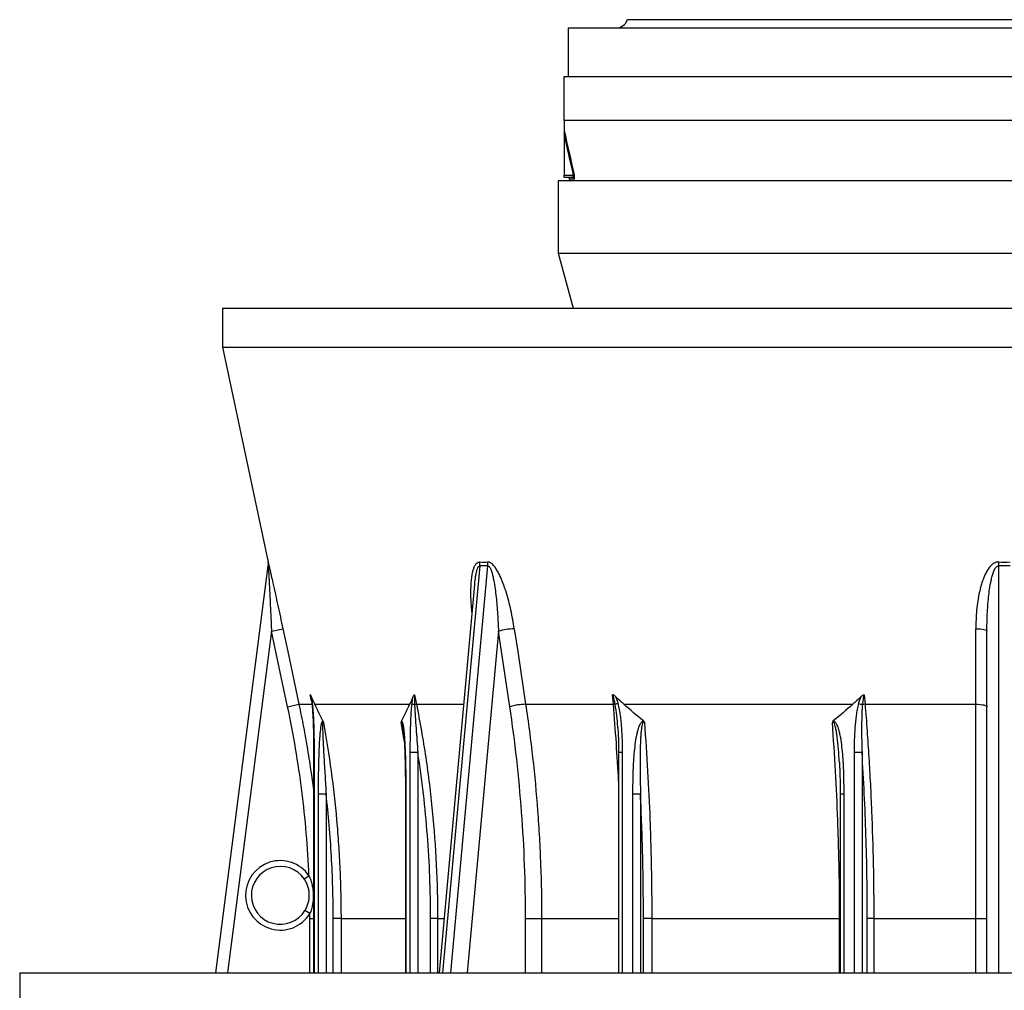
# Model space of a CAD drawing. Header units: millimetres. Extents: x 1627 to 3327, y 523 to 4613.
# Tile 2 of 9: x 1627 to 2477, y 1254 to 2092. Entities that reach past the tile are written whole.
import ezdxf

# ---------------------------------------------------------------- set-up
doc = ezdxf.new("R2010")
doc.units = ezdxf.units.MM

msp = doc.modelspace()

# ---------------------------------------------------------------- linework, layer by layer
at = {"color": 7, "linetype": 'Continuous', "lineweight": 25}
for p, q in [((2802.65, 2092.43), (2151.81, 2092.43)), ((2100.73, 2085.3), (2100.73, 2043.3)), ((2100.73, 2085.3), (2853.73, 2085.3)), ((2097.23, 2043.3), (2857.23, 2043.3)), ((2097.23, 2005.3), (2097.23, 2043.3)), ((2857.23, 2005.3), (2097.23, 2005.3)), ((2097.23, 1994.01), (2097.23, 1958.3)), ((2097.23, 1958.3), (2105.37, 1958.3)), ((2097.23, 1956.3), (2097.23, 1958.3)), ((2103.86, 1956.3), (2097.23, 1956.3)), ((2092.23, 1953.3), (2092.23, 1890.8)), ((2856.38, 1953.3), (2092.23, 1953.3)), ((2101.97, 1954.68), (2102.23, 1953.3)), ((2092.23, 1890.8), (2104.96, 1843.3)), ((2092.23, 1890.8), (2862.23, 1890.8)), ((1802.23, 1843.3), (1802.23, 1809.66)), ((1802.23, 1843.3), (3152.23, 1843.3)), ((1802.23, 1809.66), (1841.68, 1624.09)), ((1802.23, 1809.66), (3152.23, 1809.66)), ((1796.49, 1269.3), (1841.82, 1620.79)), ((2020, 1604.59), (1989.43, 1269.3)), ((2020.01, 1604.7), (2020, 1604.59)), ((2020.05, 1604.58), (2020.09, 1604.87)), ((1844.63, 1564.41), (1854.4, 1566.49)), ((1858.5, 1499.23), (1844.63, 1564.41)), ((2050.33, 1499.23), (2040.52, 1564.41)), ((2462.23, 1269.3), (2462.23, 1564.41)), ((1878.72, 1506.87), (1878.64, 1507.26)), ((1968.08, 1509.56), (1969.73, 1501.3)), ((2139.77, 1501.3), (2139.09, 1509.56)), ((2356.31, 1509.56), (2356.99, 1501.3)), ((1858.5, 1499.23), (1868.27, 1501.3)), ((1868.27, 1501.3), (1879.75, 1501.3)), ((1881.98, 1501.3), (1963.83, 1501.3)), ((2064.03, 1501.3), (2139.77, 1501.3)), ((2148.81, 1501.3), (2346.43, 1501.3)), ((2356.99, 1501.3), (2452.63, 1501.3)), ((1957.93, 1482.02), (1957.87, 1482.35)), ((2143.58, 1480.94), (2143.57, 1481.17)), ((1881, 1459.55), (1881, 1269.3)), ((1970.96, 1459.55), (1964.43, 1459.55)), ((2144.29, 1459.55), (2144.29, 1269.3)), ((2354.4, 1459.55), (2347.86, 1459.55)), ((2334.85, 1450.95), (2334.83, 1451.28)), ((1891.74, 1423.64), (1885.21, 1423.64)), ((1960.22, 1423.64), (1960.22, 1269.3)), ((2163.15, 1423.64), (2156.62, 1423.64)), ((2335.54, 1423.64), (2335.54, 1269.3)), ((1872.85, 1350.45), (1876.97, 1353.28)), ((1877.74, 1320.52), (1873.49, 1323.15)), ((1904.62, 1316.18), (1897.86, 1316.18)), ((1988.03, 1316.18), (1981.97, 1316.18)), ((2063.94, 1316.18), (2077.78, 1316.18)), ((2172.88, 1316.18), (2165.69, 1316.18)), ((2172.88, 1316.18), (2335.04, 1316.18)), ((2364.53, 1316.18), (2358.96, 1316.18)), ((2364.53, 1316.18), (2452.65, 1316.18)), ((2452.65, 1316.18), (2462.23, 1316.18)), ((1627.23, 1269.3), (1627.23, 1239.3)), ((1627.23, 1269.3), (3327.23, 1269.3))]:
    msp.add_line(p, q, dxfattribs=at)
at = {"color": 1, "linetype": 'Continuous', "lineweight": 25}
for p, q in [((2105.8, 1954.68), (2101.97, 1954.68)), ((2024.39, 1620.79), (1992.34, 1269.3)), ((1999.41, 1269.3), (2031.46, 1620.79)), ((2472.23, 1620.79), (2472.23, 1269.3)), ((1844.63, 1564.41), (1806.57, 1269.3)), ((2040.52, 1564.41), (2013.61, 1269.3)), ((1879.14, 1504.38), (1878.1, 1509.56)), ((1969.73, 1501.3), (2010.58, 1501.3)), ((1959.16, 1470.09), (1956.63, 1485.5)), ((1957.93, 1482), (1957.99, 1481.65)), ((1881.38, 1459.55), (1881, 1459.55)), ((1881.38, 1459.55), (1881.38, 1269.3)), ((1964.43, 1269.3), (1964.43, 1459.55)), ((1970.96, 1459.55), (1970.96, 1269.3)), ((2147.38, 1459.55), (2144.29, 1459.55)), ((2147.38, 1459.55), (2147.38, 1269.3)), ((2347.86, 1269.3), (2347.86, 1459.55)), ((2354.4, 1459.55), (2354.4, 1269.3)), ((1885.21, 1269.3), (1885.21, 1423.64)), ((1891.74, 1423.64), (1891.74, 1269.3)), ((1960.6, 1423.64), (1960.22, 1423.64)), ((1960.6, 1423.64), (1960.6, 1269.3)), ((2156.62, 1269.3), (2156.62, 1423.64)), ((2163.15, 1423.64), (2163.15, 1269.3)), ((2338.62, 1423.64), (2335.54, 1423.64)), ((2338.62, 1423.64), (2338.62, 1269.3)), ((1877.75, 1316.18), (1881, 1316.18)), ((1877.75, 1269.3), (1877.75, 1316.18)), ((1897.86, 1269.3), (1897.86, 1316.18)), ((1904.62, 1316.18), (1960.22, 1316.18)), ((1904.62, 1316.18), (1904.62, 1269.3)), ((1981.97, 1269.3), (1981.97, 1316.18)), ((1988.03, 1316.18), (1993.7, 1316.18)), ((1988.03, 1316.18), (1988.03, 1269.3)), ((2063.94, 1269.3), (2063.94, 1316.18)), ((2077.78, 1316.18), (2144.29, 1316.18)), ((2077.78, 1316.18), (2077.78, 1269.3)), ((2165.69, 1269.3), (2165.69, 1316.18)), ((2172.88, 1316.18), (2172.88, 1269.3)), ((2335.54, 1316.18), (2335.04, 1316.18)), ((2335.04, 1269.3), (2335.04, 1316.18)), ((2358.96, 1269.3), (2358.96, 1316.18)), ((2364.53, 1316.18), (2364.53, 1269.3)), ((2452.65, 1269.3), (2452.65, 1316.18))]:
    msp.add_line(p, q, dxfattribs=at)
at = {"color": 7, "linetype": 'Continuous', "lineweight": 25, "flags": 128}
for points in [[(2472.31, 1624.15), (2472.3, 1623.73), (2472.29, 1623.31), (2472.28, 1622.9), (2472.27, 1622.47), (2472.26, 1622.05), (2472.25, 1621.63), (2472.24, 1621.21), (2472.23, 1620.79)], [(1854.4, 1566.49), (1858.57, 1546.93), (1868.27, 1501.3)], [(2054.23, 1566.49), (2057.17, 1546.93), (2064.03, 1501.3)], [(2452.63, 1501.3), (2452.62, 1520.87), (2452.62, 1566.49)], [(2452.62, 1566.49), (2454.51, 1566.44), (2456.33, 1566.31), (2457.99, 1566.11), (2459.44, 1565.85), (2460.63, 1565.54), (2461.51, 1565.19), (2462.05, 1564.81), (2462.23, 1564.41)], [(2452.63, 1501.3), (2454.52, 1501.25), (2456.33, 1501.12), (2457.99, 1500.93), (2459.44, 1500.67), (2460.63, 1500.36), (2461.51, 1500), (2462.05, 1499.62), (2462.23, 1499.23)]]:
    msp.add_lwpolyline(points, dxfattribs=at)
at = {"color": 7, "linetype": 'Continuous', "lineweight": 25}
for centre, radius, start, end in [((2142.23, 2095.3), 10, 270, 343.2932), ((2100, 1954.3), 2, 10.88553, 90), ((2103.85, 1954.32), 1.99, 10.52958, 89.77731), ((2105.01, 1959.35), 1.1, 288.69251, 322.74311), ((1831.89, 1622.01), 10, 352.72155, 12.02082), ((1831.91, 1622.07), 10, 352.65122, 12.00989), ((2010.47, 1622.29), 14, 353.84775, 7.62134), ((2017.38, 1621.84), 14.12, 355.72721, 9.39564), ((2055.87, 1509.43), 57.08, 91.64733, 105.60016), ((1969.4, 1507.57), 6.58, 238.46433, 258.76804), ((1971.6, 1478.83), 22.56, 94.77022, 98.90039), ((2065.68, 1444.24), 57.09, 91.65557, 105.59979), ((2139.52, 1492.8), 8.51, 77.63178, 88.25391), ((2149.23, 1482.84), 19.9, 106.13658, 113.35164), ((2365.05, 1546.47), 46.51, 253.13054, 257.20254), ((2358.03, 1476.14), 25.18, 92.3569, 97.48814), ((1852.23, 1336.3), 30, 34.45076, 328.24919), ((1852.23, 1336.3), 25, 34.45076, 328.24919)]:
    msp.add_arc(centre, radius, start, end, dxfattribs=at)
at = {"color": 1, "linetype": 'Continuous', "lineweight": 25}
msp.add_arc((1880.15, 1501.38), 0.649, 117.04277, 175.9457, dxfattribs=at)
at = {"color": 7, "linetype": 'Continuous', "lineweight": 25}
for points, knots in [([(2097.23, 2005.3), (2097.23, 2003.81), (2097.23, 2002.34), (2097.23, 2000.2), (2097.23, 1999.5), (2097.23, 1998.11), (2097.23, 1997.43), (2097.23, 1996.76)], [0, 0, 0, 0, 0.5, 0.5, 0.75, 0.75, 1, 1, 1, 1]), ([(2097.23, 1996.76), (2097.23, 1996.69), (2097.23, 1996.59), (2097.23, 1996.38), (2097.23, 1996.27), (2097.23, 1995.92), (2097.23, 1995.69), (2097.23, 1994.97), (2097.23, 1994.49), (2097.23, 1994.01)], [0, 0, 0, 0, 0.125, 0.125, 0.25, 0.25, 0.5, 0.5, 1, 1, 1, 1]), ([(2105.37, 1958.3), (2105.42, 1958.2), (2105.46, 1958.09), (2105.52, 1957.86), (2105.53, 1957.74), (2105.54, 1957.52), (2105.53, 1957.42), (2105.49, 1957.26), (2105.46, 1957.18), (2105.38, 1956.99), (2105.31, 1956.89), (2105.15, 1956.72), (2105.07, 1956.66), (2104.81, 1956.49), (2104.63, 1956.42), (2104.25, 1956.33), (2104.06, 1956.3), (2103.86, 1956.3)], [0, 0, 0, 0, 0.0625, 0.0625, 0.125, 0.125, 0.1875, 0.1875, 0.25, 0.25, 0.375, 0.375, 0.5, 0.5, 0.75, 0.75, 1, 1, 1, 1]), ([(2105.8, 1954.68), (2105.9, 1954.68), (2105.98, 1954.74), (2106.09, 1954.94), (2106.12, 1955.02), (2106.18, 1955.23), (2106.2, 1955.36), (2106.23, 1955.67), (2106.24, 1955.85), (2106.24, 1956.27), (2106.23, 1956.51), (2106.19, 1956.93), (2106.18, 1957.08), (2106.14, 1957.38), (2106.11, 1957.54), (2106.06, 1957.87), (2106.03, 1958.03), (2105.97, 1958.36), (2105.93, 1958.52), (2105.89, 1958.68)], [0, 0, 0, 0, 0.25, 0.25, 0.375, 0.375, 0.5, 0.5, 0.625, 0.625, 0.75, 0.75, 0.8125, 0.8125, 0.875, 0.875, 0.9375, 0.9375, 1, 1, 1, 1]), ([(1841.79, 1623.75), (1841.9, 1623.3), (1842.1, 1622.48), (1842.55, 1620.53), (1843.06, 1618.29), (1843.67, 1615.58), (1844.61, 1611.41), (1846.04, 1605.02), (1847.26, 1599.52), (1847.98, 1596.23), (1847.99, 1596.16)], [0, 0, 0, 0, 0.094543, 0.173338, 0.254085, 0.360652, 0.468324, 0.688183, 0.993778, 1, 1, 1, 1]), ([(2054.23, 1566.49), (2053.42, 1571.86), (2052.44, 1577.2), (2050.69, 1585.16), (2050.06, 1587.81), (2048.68, 1593.07), (2047.93, 1595.69), (2046.71, 1599.61), (2046.28, 1600.91), (2045.39, 1603.5), (2044.92, 1604.8), (2043.94, 1607.38), (2043.43, 1608.65), (2042.34, 1611.16), (2041.77, 1612.39), (2040.56, 1614.82), (2039.92, 1616), (2038.88, 1617.73), (2038.52, 1618.3), (2037.77, 1619.4), (2037.38, 1619.93), (2036.57, 1620.94), (2036.15, 1621.42), (2035.48, 1622.09), (2035.25, 1622.3), (2034.79, 1622.7), (2034.55, 1622.89), (2034.07, 1623.24), (2033.83, 1623.39), (2033.33, 1623.67), (2033.08, 1623.79), (2032.32, 1624.07), (2031.81, 1624.16), (2031.31, 1624.15)], [0, 0, 0, 0, 0.25, 0.25, 0.375, 0.375, 0.5, 0.5, 0.5625, 0.5625, 0.625, 0.625, 0.6875, 0.6875, 0.75, 0.75, 0.8125, 0.8125, 0.84375, 0.84375, 0.875, 0.875, 0.90625, 0.90625, 0.921875, 0.921875, 0.9375, 0.9375, 0.953125, 0.953125, 0.96875, 0.96875, 1, 1, 1, 1]), ([(2472.31, 1624.15), (2471.96, 1624.16), (2471.61, 1624.14), (2470.93, 1624.05), (2470.58, 1623.98), (2469.58, 1623.69), (2468.95, 1623.41), (2468.06, 1622.9), (2467.77, 1622.71), (2467.2, 1622.32), (2466.94, 1622.11), (2466.15, 1621.44), (2465.67, 1620.96), (2464.75, 1619.95), (2464.32, 1619.42), (2463.51, 1618.33), (2463.13, 1617.77), (2462.41, 1616.63), (2462.07, 1616.04), (2461.42, 1614.85), (2461.11, 1614.25), (2460.23, 1612.42), (2459.7, 1611.18), (2458.73, 1608.66), (2458.29, 1607.39), (2457.46, 1604.81), (2457.09, 1603.52), (2456.4, 1600.92), (2456.09, 1599.62), (2455.22, 1595.7), (2454.74, 1593.08), (2453.94, 1587.81), (2453.62, 1585.17), (2452.86, 1577.21), (2452.62, 1571.86), (2452.62, 1566.49)], [0, 0, 0, 0, 0.015625, 0.015625, 0.03125, 0.03125, 0.0625, 0.0625, 0.078125, 0.078125, 0.09375, 0.09375, 0.125, 0.125, 0.15625, 0.15625, 0.1875, 0.1875, 0.21875, 0.21875, 0.25, 0.25, 0.3125, 0.3125, 0.375, 0.375, 0.4375, 0.4375, 0.5, 0.5, 0.625, 0.625, 0.75, 0.75, 1, 1, 1, 1]), ([(1841.82, 1620.79), (1841.82, 1620.8), (1841.82, 1620.78), (1841.83, 1620.72), (1841.83, 1620.66), (1841.84, 1620.53), (1841.85, 1620.45), (1841.86, 1620.28), (1841.86, 1620.18), (1841.88, 1619.87), (1841.9, 1619.64), (1841.92, 1619.16), (1841.94, 1618.9), (1841.98, 1618.12), (1842.01, 1617.57), (1842.07, 1616.46), (1842.1, 1615.89), (1842.2, 1614.16), (1842.26, 1612.99), (1842.38, 1610.63), (1842.44, 1609.45), (1842.63, 1605.86), (1842.75, 1603.45), (1843, 1598.6), (1843.12, 1596.17), (1843.36, 1591.3), (1843.48, 1588.87), (1843.71, 1583.99), (1843.83, 1581.54), (1844.18, 1574.21), (1844.41, 1569.31), (1844.63, 1564.41)], [0, 0, 0, 0, 0.007812, 0.007812, 0.015625, 0.015625, 0.023437, 0.023437, 0.03125, 0.03125, 0.046875, 0.046875, 0.0625, 0.0625, 0.09375, 0.09375, 0.125, 0.125, 0.1875, 0.1875, 0.25, 0.25, 0.375, 0.375, 0.5, 0.5, 0.625, 0.625, 0.75, 0.75, 1, 1, 1, 1]), ([(2031.46, 1620.79), (2031.57, 1620.8), (2031.69, 1620.78), (2031.91, 1620.72), (2032.01, 1620.66), (2032.22, 1620.53), (2032.32, 1620.45), (2032.51, 1620.28), (2032.6, 1620.18), (2032.85, 1619.87), (2033.01, 1619.64), (2033.29, 1619.16), (2033.43, 1618.9), (2033.8, 1618.12), (2034.02, 1617.57), (2034.43, 1616.46), (2034.61, 1615.89), (2035.13, 1614.16), (2035.43, 1612.99), (2035.97, 1610.63), (2036.22, 1609.45), (2036.9, 1605.86), (2037.29, 1603.45), (2037.97, 1598.6), (2038.27, 1596.17), (2038.8, 1591.3), (2039.04, 1588.87), (2039.46, 1583.99), (2039.64, 1581.54), (2040.13, 1574.21), (2040.36, 1569.31), (2040.52, 1564.41)], [0, 0, 0, 0, 0.007812, 0.007812, 0.015625, 0.015625, 0.023437, 0.023437, 0.03125, 0.03125, 0.046875, 0.046875, 0.0625, 0.0625, 0.09375, 0.09375, 0.125, 0.125, 0.1875, 0.1875, 0.25, 0.25, 0.375, 0.375, 0.5, 0.5, 0.625, 0.625, 0.75, 0.75, 1, 1, 1, 1]), ([(2462.23, 1564.41), (2462.23, 1569.31), (2462.34, 1574.2), (2462.68, 1581.53), (2462.82, 1583.97), (2463.18, 1588.85), (2463.39, 1591.28), (2463.9, 1596.15), (2464.2, 1598.58), (2464.75, 1602.21), (2464.94, 1603.42), (2465.37, 1605.84), (2465.61, 1607.04), (2466.13, 1609.44), (2466.41, 1610.63), (2467.06, 1613), (2467.42, 1614.17), (2468.06, 1615.89), (2468.29, 1616.46), (2468.81, 1617.58), (2469.09, 1618.13), (2469.58, 1618.91), (2469.75, 1619.16), (2470.13, 1619.65), (2470.34, 1619.88), (2470.8, 1620.29), (2471.05, 1620.47), (2471.47, 1620.67), (2471.62, 1620.72), (2471.92, 1620.78), (2472.08, 1620.8), (2472.23, 1620.79)], [0, 0, 0, 0, 0.25, 0.25, 0.375, 0.375, 0.5, 0.5, 0.625, 0.625, 0.6875, 0.6875, 0.75, 0.75, 0.8125, 0.8125, 0.875, 0.875, 0.90625, 0.90625, 0.9375, 0.9375, 0.953125, 0.953125, 0.96875, 0.96875, 0.984375, 0.984375, 0.992187, 0.992187, 1, 1, 1, 1]), ([(1879, 1507.95), (1878.84, 1508.32), (1878.69, 1508.65), (1878.46, 1509.07), (1878.38, 1509.2), (1878.27, 1509.36), (1878.24, 1509.41), (1878.19, 1509.47), (1878.17, 1509.49), (1878.13, 1509.53), (1878.12, 1509.54), (1878.1, 1509.56)], [0, 0, 0, 0, 0.5, 0.5, 0.75, 0.75, 0.875, 0.875, 0.9375, 0.9375, 1, 1, 1, 1]), ([(1878.66, 1507.27), (1878.68, 1507.2), (1878.77, 1506.75), (1878.96, 1505.6), (1879.24, 1503.76), (1879.41, 1502.25), (1879.5, 1501.42)], [0, 0, 0, 0, 0.0405861, 0.2557065, 0.5870859, 1, 1, 1, 1]), ([(1881.98, 1501.3), (1881.47, 1502.39), (1880.97, 1503.49), (1879.98, 1505.71), (1879.49, 1506.82), (1879, 1507.95)], [0, 0, 0, 0, 0.5, 0.5, 1, 1, 1, 1]), ([(1879, 1507.95), (1879.19, 1507), (1879.34, 1506.01), (1879.62, 1504), (1879.75, 1502.99), (1879.86, 1501.96)], [0, 0, 0, 0, 0.5, 0.5, 1, 1, 1, 1]), ([(1965.95, 1501.96), (1966.06, 1502.99), (1966.19, 1504), (1966.46, 1506.01), (1966.62, 1507), (1966.81, 1507.95)], [0, 0, 0, 0, 0.5, 0.5, 1, 1, 1, 1]), ([(1966.81, 1507.95), (1966.97, 1508.32), (1967.14, 1508.65), (1967.45, 1509.07), (1967.57, 1509.2), (1967.75, 1509.36), (1967.81, 1509.41), (1967.94, 1509.5), (1968.01, 1509.53), (1968.08, 1509.56)], [0, 0, 0, 0, 0.5, 0.5, 0.75, 0.75, 0.875, 0.875, 1, 1, 1, 1]), ([(1968.08, 1509.56), (1968.04, 1509.24), (1968.02, 1508.9), (1967.99, 1508.22), (1967.98, 1507.87), (1967.96, 1506.83), (1967.97, 1506.12), (1968, 1503.99), (1968.05, 1502.55), (1968.11, 1501.11)], [0, 0, 0, 0, 0.125, 0.125, 0.25, 0.25, 0.5, 0.5, 1, 1, 1, 1]), ([(2141.63, 1507.95), (2141.24, 1508.32), (2140.85, 1508.65), (2140.22, 1509.07), (2140, 1509.2), (2139.66, 1509.36), (2139.55, 1509.41), (2139.38, 1509.47), (2139.32, 1509.49), (2139.2, 1509.53), (2139.15, 1509.54), (2139.09, 1509.56)], [0, 0, 0, 0, 0.5, 0.5, 0.75, 0.75, 0.875, 0.875, 0.9375, 0.9375, 1, 1, 1, 1]), ([(2141.34, 1501.11), (2141.09, 1502.55), (2140.81, 1503.98), (2140.3, 1506.11), (2140.12, 1506.82), (2139.79, 1507.87), (2139.68, 1508.22), (2139.41, 1508.9), (2139.27, 1509.24), (2139.09, 1509.56)], [0, 0, 0, 0, 0.5, 0.5, 0.75, 0.75, 0.875, 0.875, 1, 1, 1, 1]), ([(2148.81, 1501.3), (2147.6, 1502.39), (2146.39, 1503.49), (2143.99, 1505.71), (2142.8, 1506.82), (2141.63, 1507.95)], [0, 0, 0, 0, 0.5, 0.5, 1, 1, 1, 1]), ([(2141.63, 1507.95), (2142.08, 1507), (2142.46, 1506.01), (2143.13, 1504.01), (2143.43, 1502.99), (2143.69, 1501.96)], [0, 0, 0, 0, 0.5, 0.5, 1, 1, 1, 1]), ([(2351.55, 1501.96), (2351.82, 1502.99), (2352.11, 1504), (2352.78, 1506.01), (2353.16, 1507), (2353.62, 1507.95)], [0, 0, 0, 0, 0.5, 0.5, 1, 1, 1, 1]), ([(2353.62, 1507.95), (2354, 1508.32), (2354.41, 1508.65), (2355.07, 1509.07), (2355.31, 1509.2), (2355.67, 1509.36), (2355.79, 1509.41), (2356.05, 1509.5), (2356.18, 1509.53), (2356.31, 1509.56)], [0, 0, 0, 0, 0.5, 0.5, 0.75, 0.75, 0.875, 0.875, 1, 1, 1, 1]), ([(2356.31, 1509.56), (2356.16, 1509.24), (2356.04, 1508.9), (2355.83, 1508.22), (2355.74, 1507.87), (2355.5, 1506.83), (2355.37, 1506.12), (2355.04, 1503.99), (2354.88, 1502.55), (2354.74, 1501.11)], [0, 0, 0, 0, 0.125, 0.125, 0.25, 0.25, 0.5, 0.5, 1, 1, 1, 1]), ([(1876.97, 1353.28), (1875.93, 1377.82), (1873.88, 1402.25), (1867.72, 1450.9), (1863.63, 1475.12), (1858.5, 1499.23)], [0, 0, 0, 0, 0.5, 0.5, 1, 1, 1, 1]), ([(1879.51, 1501.43), (1879.54, 1501.25), (1879.69, 1500.01), (1879.9, 1497.47), (1880.17, 1493.57), (1880.43, 1488.63), (1880.68, 1482.65), (1880.86, 1475.58), (1880.98, 1467.82), (1881, 1462.37), (1881, 1459.55)], [0, 0, 0, 0, 0.013266, 0.093256, 0.184813, 0.295259, 0.447479, 0.61272, 0.799383, 1, 1, 1, 1]), ([(1879.86, 1501.96), (1880.04, 1500.24), (1880.19, 1498.5), (1880.46, 1495.01), (1880.57, 1493.26), (1880.76, 1489.74), (1880.84, 1487.98), (1880.99, 1484.44), (1881.05, 1482.67), (1881.2, 1477.34), (1881.27, 1473.79), (1881.36, 1466.67), (1881.38, 1463.11), (1881.38, 1459.55)], [0, 0, 0, 0, 0.125, 0.125, 0.25, 0.25, 0.375, 0.375, 0.5, 0.5, 0.75, 0.75, 1, 1, 1, 1]), ([(1964.43, 1459.55), (1964.43, 1463.11), (1964.45, 1466.67), (1964.53, 1473.79), (1964.6, 1477.35), (1964.81, 1484.45), (1964.95, 1487.98), (1965.24, 1493.26), (1965.35, 1495.01), (1965.62, 1498.5), (1965.77, 1500.23), (1965.95, 1501.96)], [0, 0, 0, 0, 0.25, 0.25, 0.5, 0.5, 0.75, 0.75, 0.875, 0.875, 1, 1, 1, 1]), ([(1968.11, 1501.11), (1968.19, 1499.39), (1968.27, 1497.67), (1968.47, 1494.22), (1968.57, 1492.5), (1968.91, 1487.31), (1969.15, 1483.85), (1969.65, 1476.91), (1969.91, 1473.44), (1970.43, 1466.5), (1970.69, 1463.03), (1970.96, 1459.55)], [0, 0, 0, 0, 0.125, 0.125, 0.25, 0.25, 0.5, 0.5, 0.75, 0.75, 1, 1, 1, 1]), ([(1969.73, 1501.3), (1971.25, 1493.7), (1972.67, 1486.07), (1975.34, 1470.77), (1976.58, 1463.11), (1978.87, 1447.74), (1979.92, 1440.04), (1981.82, 1424.63), (1982.68, 1416.92), (1986.5, 1378.32), (1988.03, 1347.31), (1988.03, 1316.18)], [0, 0, 0, 0, 0.125, 0.125, 0.25, 0.25, 0.375, 0.375, 0.5, 0.5, 1, 1, 1, 1]), ([(2064.03, 1501.3), (2065.17, 1493.7), (2066.25, 1486.07), (2068.25, 1470.78), (2069.18, 1463.13), (2071.75, 1440.11), (2073.19, 1424.7), (2074.91, 1401.51), (2075.41, 1393.77), (2076.28, 1378.28), (2076.63, 1370.53), (2077.5, 1347.26), (2077.78, 1331.73), (2077.78, 1316.18)], [0, 0, 0, 0, 0.125, 0.125, 0.25, 0.25, 0.5, 0.5, 0.625, 0.625, 0.75, 0.75, 1, 1, 1, 1]), ([(2143.69, 1501.96), (2144.14, 1500.24), (2144.51, 1498.5), (2145.14, 1495.01), (2145.41, 1493.26), (2145.88, 1489.74), (2146.08, 1487.98), (2146.42, 1484.44), (2146.57, 1482.67), (2146.95, 1477.34), (2147.12, 1473.79), (2147.33, 1466.67), (2147.38, 1463.11), (2147.38, 1459.55)], [0, 0, 0, 0, 0.125, 0.125, 0.25, 0.25, 0.375, 0.375, 0.5, 0.5, 0.75, 0.75, 1, 1, 1, 1]), ([(2347.86, 1459.55), (2347.86, 1463.11), (2347.91, 1466.67), (2348.13, 1473.79), (2348.29, 1477.35), (2348.8, 1484.45), (2349.13, 1487.98), (2349.83, 1493.26), (2350.1, 1495.01), (2350.74, 1498.5), (2351.1, 1500.23), (2351.55, 1501.96)], [0, 0, 0, 0, 0.25, 0.25, 0.5, 0.5, 0.75, 0.75, 0.875, 0.875, 1, 1, 1, 1]), ([(2354.74, 1501.11), (2354.58, 1499.39), (2354.47, 1497.67), (2354.28, 1494.22), (2354.22, 1492.5), (2354.06, 1487.31), (2354.03, 1483.85), (2354.03, 1476.91), (2354.07, 1473.44), (2354.2, 1466.5), (2354.29, 1463.03), (2354.4, 1459.55)], [0, 0, 0, 0, 0.125, 0.125, 0.25, 0.25, 0.5, 0.5, 0.75, 0.75, 1, 1, 1, 1]), ([(2356.99, 1501.3), (2357.62, 1493.7), (2358.21, 1486.07), (2359.3, 1470.77), (2359.81, 1463.11), (2360.76, 1447.74), (2361.19, 1440.04), (2361.97, 1424.63), (2362.33, 1416.92), (2363.9, 1378.32), (2364.53, 1347.31), (2364.53, 1316.18)], [0, 0, 0, 0, 0.125, 0.125, 0.25, 0.25, 0.375, 0.375, 0.5, 0.5, 1, 1, 1, 1]), ([(2452.65, 1316.18), (2452.65, 1323.95), (2452.65, 1331.73), (2452.65, 1347.27), (2452.65, 1355.04), (2452.65, 1378.31), (2452.65, 1393.8), (2452.64, 1416.99), (2452.64, 1424.71), (2452.64, 1440.12), (2452.64, 1447.81), (2452.63, 1470.82), (2452.63, 1486.09), (2452.63, 1501.3)], [0, 0, 0, 0, 0.125, 0.125, 0.25, 0.25, 0.5, 0.5, 0.625, 0.625, 0.75, 0.75, 1, 1, 1, 1]), ([(1885.21, 1423.64), (1885.21, 1429.09), (1885.24, 1434.54), (1885.33, 1442.72), (1885.38, 1445.44), (1885.49, 1450.88), (1885.55, 1453.6), (1885.73, 1459.02), (1885.83, 1461.73), (1886.08, 1467.13), (1886.24, 1469.82), (1886.53, 1473.84), (1886.64, 1475.17), (1886.89, 1477.84), (1887.03, 1479.15), (1887.28, 1481.09), (1887.37, 1481.73), (1887.57, 1482.99), (1887.68, 1483.61), (1887.88, 1484.52), (1887.94, 1484.81), (1888.09, 1485.38), (1888.18, 1485.66), (1888.36, 1486.16), (1888.45, 1486.39), (1888.68, 1486.77), (1888.8, 1486.91), (1888.93, 1486.96)], [0, 0, 0, 0, 0.25, 0.25, 0.375, 0.375, 0.5, 0.5, 0.625, 0.625, 0.75, 0.75, 0.8125, 0.8125, 0.875, 0.875, 0.90625, 0.90625, 0.9375, 0.9375, 0.953125, 0.953125, 0.96875, 0.96875, 0.984375, 0.984375, 1, 1, 1, 1]), ([(1889.44, 1485.5), (1889.42, 1485.57), (1889.39, 1485.63), (1889.34, 1485.76), (1889.31, 1485.82), (1889.25, 1485.92), (1889.21, 1485.97), (1889.15, 1486.01), (1889.11, 1486.02), (1889.05, 1485.98), (1889.03, 1485.94), (1888.98, 1485.85), (1888.96, 1485.79), (1888.91, 1485.6), (1888.89, 1485.46), (1888.83, 1485.03), (1888.81, 1484.73), (1888.77, 1484.1), (1888.76, 1483.78), (1888.73, 1482.82), (1888.73, 1482.17), (1888.74, 1480.86), (1888.75, 1480.21), (1888.78, 1478.24), (1888.82, 1476.92), (1888.92, 1474.27), (1888.97, 1472.94), (1889.15, 1468.96), (1889.29, 1466.31), (1889.57, 1460.99), (1889.72, 1458.32), (1890.18, 1450.33), (1890.5, 1445), (1891.13, 1434.32), (1891.44, 1428.98), (1891.74, 1423.64)], [0, 0, 0, 0, 0.003906, 0.003906, 0.007813, 0.007813, 0.011719, 0.011719, 0.015625, 0.015625, 0.019531, 0.019531, 0.023438, 0.023438, 0.03125, 0.03125, 0.046875, 0.046875, 0.0625, 0.0625, 0.09375, 0.09375, 0.125, 0.125, 0.1875, 0.1875, 0.25, 0.25, 0.375, 0.375, 0.5, 0.5, 0.75, 0.75, 1, 1, 1, 1]), ([(1888.93, 1486.96), (1888.98, 1486.87), (1889.03, 1486.77), (1889.12, 1486.55), (1889.16, 1486.43), (1889.25, 1486.18), (1889.29, 1486.04), (1889.37, 1485.77), (1889.4, 1485.64), (1889.44, 1485.5)], [0, 0, 0, 0, 0.25, 0.25, 0.5, 0.5, 0.75, 0.75, 1, 1, 1, 1]), ([(1889.44, 1485.5), (1894.49, 1457.6), (1898.28, 1429.53), (1901.45, 1394.22), (1902, 1387.15), (1902.95, 1372.98), (1903.35, 1365.89), (1903.99, 1351.69), (1904.23, 1344.59), (1904.54, 1330.39), (1904.62, 1323.28), (1904.62, 1316.18)], [0, 0, 0, 0, 0.5, 0.5, 0.625, 0.625, 0.75, 0.75, 0.875, 0.875, 1, 1, 1, 1]), ([(1956.87, 1486.96), (1956.78, 1486.78), (1956.72, 1486.55), (1956.66, 1486.18), (1956.65, 1486.04), (1956.63, 1485.77), (1956.63, 1485.64), (1956.63, 1485.5)], [0, 0, 0, 0, 0.5, 0.5, 0.75, 0.75, 1, 1, 1, 1]), ([(1956.87, 1486.96), (1957.01, 1486.91), (1957.13, 1486.77), (1957.36, 1486.39), (1957.45, 1486.16), (1957.63, 1485.66), (1957.71, 1485.38), (1957.86, 1484.81), (1957.93, 1484.52), (1958.13, 1483.61), (1958.24, 1482.99), (1958.44, 1481.73), (1958.53, 1481.09), (1958.78, 1479.15), (1958.92, 1477.84), (1959.17, 1475.17), (1959.28, 1473.84), (1959.57, 1469.82), (1959.72, 1467.13), (1959.98, 1461.73), (1960.08, 1459.02), (1960.25, 1453.6), (1960.32, 1450.88), (1960.43, 1445.44), (1960.48, 1442.72), (1960.57, 1434.54), (1960.6, 1429.09), (1960.6, 1423.64)], [0, 0, 0, 0, 0.015625, 0.015625, 0.03125, 0.03125, 0.046875, 0.046875, 0.0625, 0.0625, 0.09375, 0.09375, 0.125, 0.125, 0.1875, 0.1875, 0.25, 0.25, 0.375, 0.375, 0.5, 0.5, 0.625, 0.625, 0.75, 0.75, 1, 1, 1, 1]), ([(1957.89, 1482.35), (1957.93, 1482.1), (1958.07, 1481.31), (1958.33, 1479.53), (1958.64, 1476.92), (1958.94, 1473.58), (1959.2, 1469.65), (1959.47, 1464.57), (1959.75, 1458.2), (1959.97, 1450.58), (1960.12, 1442), (1960.2, 1432.93), (1960.21, 1426.68), (1960.21, 1423.64)], [0, 0, 0, 0, 0.013973, 0.044906, 0.096543, 0.153013, 0.218219, 0.297921, 0.412201, 0.541858, 0.684273, 0.846265, 1, 1, 1, 1]), ([(2143.58, 1481.17), (2143.58, 1481.11), (2143.81, 1478.7), (2144.02, 1473.55), (2144.28, 1466.4), (2144.28, 1461.61), (2144.27, 1459.55)], [0, 0, 0, 0, 0.007985, 0.336852, 0.714071, 1, 1, 1, 1]), ([(2156.62, 1423.64), (2156.62, 1429.09), (2156.68, 1434.54), (2156.92, 1442.72), (2157.02, 1445.44), (2157.29, 1450.88), (2157.45, 1453.6), (2157.86, 1459.02), (2158.11, 1461.73), (2158.73, 1467.13), (2159.1, 1469.82), (2159.8, 1473.84), (2160.07, 1475.17), (2160.67, 1477.84), (2161.01, 1479.15), (2161.61, 1481.09), (2161.83, 1481.73), (2162.32, 1482.99), (2162.59, 1483.61), (2163.05, 1484.52), (2163.22, 1484.81), (2163.58, 1485.38), (2163.78, 1485.66), (2164.21, 1486.16), (2164.45, 1486.39), (2164.99, 1486.77), (2165.29, 1486.91), (2165.61, 1486.96)], [0, 0, 0, 0, 0.25, 0.25, 0.375, 0.375, 0.5, 0.5, 0.625, 0.625, 0.75, 0.75, 0.8125, 0.8125, 0.875, 0.875, 0.90625, 0.90625, 0.9375, 0.9375, 0.953125, 0.953125, 0.96875, 0.96875, 0.984375, 0.984375, 1, 1, 1, 1]), ([(2166.57, 1485.5), (2166.52, 1485.57), (2166.47, 1485.63), (2166.37, 1485.76), (2166.31, 1485.82), (2166.18, 1485.92), (2166.11, 1485.97), (2165.95, 1486.01), (2165.87, 1486.02), (2165.72, 1485.98), (2165.65, 1485.94), (2165.52, 1485.85), (2165.47, 1485.79), (2165.31, 1485.6), (2165.23, 1485.46), (2165.01, 1485.03), (2164.9, 1484.73), (2164.71, 1484.1), (2164.62, 1483.78), (2164.39, 1482.82), (2164.27, 1482.17), (2164.06, 1480.86), (2163.97, 1480.21), (2163.73, 1478.24), (2163.6, 1476.92), (2163.39, 1474.27), (2163.31, 1472.94), (2163.09, 1468.96), (2162.99, 1466.31), (2162.86, 1460.99), (2162.82, 1458.32), (2162.76, 1450.33), (2162.79, 1445), (2162.92, 1434.32), (2163.03, 1428.98), (2163.15, 1423.64)], [0, 0, 0, 0, 0.003906, 0.003906, 0.007812, 0.007812, 0.011719, 0.011719, 0.015625, 0.015625, 0.019531, 0.019531, 0.023437, 0.023437, 0.03125, 0.03125, 0.046875, 0.046875, 0.0625, 0.0625, 0.09375, 0.09375, 0.125, 0.125, 0.1875, 0.1875, 0.25, 0.25, 0.375, 0.375, 0.5, 0.5, 0.75, 0.75, 1, 1, 1, 1]), ([(2165.61, 1486.96), (2165.72, 1486.87), (2165.83, 1486.77), (2166.02, 1486.55), (2166.11, 1486.43), (2166.26, 1486.18), (2166.33, 1486.04), (2166.46, 1485.77), (2166.52, 1485.64), (2166.57, 1485.5)], [0, 0, 0, 0, 0.25, 0.25, 0.5, 0.5, 0.75, 0.75, 1, 1, 1, 1]), ([(2166.57, 1485.5), (2168.67, 1457.6), (2170.24, 1429.53), (2171.56, 1394.22), (2171.79, 1387.15), (2172.19, 1372.98), (2172.36, 1365.89), (2172.62, 1351.69), (2172.72, 1344.59), (2172.85, 1330.39), (2172.88, 1323.28), (2172.88, 1316.18)], [0, 0, 0, 0, 0.5, 0.5, 0.625, 0.625, 0.75, 0.75, 0.875, 0.875, 1, 1, 1, 1]), ([(2329.63, 1486.96), (2329.41, 1486.78), (2329.23, 1486.55), (2329.02, 1486.18), (2328.96, 1486.04), (2328.86, 1485.77), (2328.82, 1485.64), (2328.78, 1485.5)], [0, 0, 0, 0, 0.5, 0.5, 0.75, 0.75, 1, 1, 1, 1]), ([(2335.04, 1316.18), (2335.04, 1330.39), (2334.91, 1344.6), (2334.51, 1365.9), (2334.35, 1372.99), (2333.96, 1387.15), (2333.73, 1394.23), (2332.42, 1429.53), (2330.86, 1457.6), (2328.78, 1485.5)], [0, 0, 0, 0, 0.25, 0.25, 0.375, 0.375, 0.5, 0.5, 1, 1, 1, 1]), ([(2329.63, 1486.96), (2329.96, 1486.91), (2330.26, 1486.77), (2330.8, 1486.39), (2331.03, 1486.16), (2331.46, 1485.66), (2331.66, 1485.38), (2332.02, 1484.81), (2332.19, 1484.52), (2332.66, 1483.61), (2332.93, 1482.99), (2333.41, 1481.73), (2333.63, 1481.09), (2334.24, 1479.15), (2334.57, 1477.84), (2335.18, 1475.17), (2335.44, 1473.84), (2336.15, 1469.82), (2336.51, 1467.13), (2337.13, 1461.73), (2337.38, 1459.02), (2337.79, 1453.6), (2337.96, 1450.88), (2338.23, 1445.44), (2338.33, 1442.72), (2338.56, 1434.54), (2338.62, 1429.09), (2338.62, 1423.64)], [0, 0, 0, 0, 0.015625, 0.015625, 0.03125, 0.03125, 0.046875, 0.046875, 0.0625, 0.0625, 0.09375, 0.09375, 0.125, 0.125, 0.1875, 0.1875, 0.25, 0.25, 0.375, 0.375, 0.5, 0.5, 0.625, 0.625, 0.75, 0.75, 1, 1, 1, 1]), ([(1981.97, 1316.18), (1981.97, 1340.29), (1981.04, 1364.29), (1977.37, 1412.08), (1974.62, 1435.87), (1970.96, 1459.55)], [0, 0, 0, 0, 0.5, 0.5, 1, 1, 1, 1]), ([(2358.96, 1316.18), (2358.96, 1340.29), (2358.57, 1364.29), (2357.05, 1412.08), (2355.91, 1435.87), (2354.4, 1459.55)], [0, 0, 0, 0, 0.5, 0.5, 1, 1, 1, 1]), ([(2334.85, 1451.28), (2334.98, 1448.66), (2335.29, 1442.9), (2335.49, 1433.69), (2335.52, 1427.09), (2335.53, 1423.64)], [0, 0, 0, 0, 0.28441, 0.625724, 1, 1, 1, 1]), ([(1897.86, 1316.18), (1897.86, 1334.14), (1897.35, 1352.09), (1895.82, 1378.98), (1895.18, 1387.94), (1893.65, 1405.81), (1892.76, 1414.74), (1891.74, 1423.64)], [0, 0, 0, 0, 0.5, 0.5, 0.75, 0.75, 1, 1, 1, 1]), ([(2165.69, 1316.18), (2165.69, 1334.14), (2165.47, 1352.09), (2164.84, 1378.98), (2164.58, 1387.94), (2163.94, 1405.81), (2163.57, 1414.74), (2163.15, 1423.64)], [0, 0, 0, 0, 0.5, 0.5, 0.75, 0.75, 1, 1, 1, 1]), ([(1876.97, 1353.28), (1877.57, 1352), (1878.08, 1350.69), (1878.97, 1348.04), (1879.34, 1346.69), (1879.8, 1344.64), (1879.93, 1343.95), (1880.17, 1342.56), (1880.27, 1341.87), (1880.52, 1339.78), (1880.62, 1338.39), (1880.69, 1335.59), (1880.65, 1334.17), (1880.45, 1331.38), (1880.28, 1329.99), (1879.92, 1327.92), (1879.79, 1327.23), (1879.48, 1325.86), (1879.31, 1325.18), (1878.73, 1323.15), (1878.28, 1321.82), (1877.74, 1320.52)], [0, 0, 0, 0, 0.125, 0.125, 0.25, 0.25, 0.3125, 0.3125, 0.375, 0.375, 0.5, 0.5, 0.625, 0.625, 0.75, 0.75, 0.8125, 0.8125, 0.875, 0.875, 1, 1, 1, 1]), ([(1873.49, 1323.15), (1874.13, 1324.18), (1874.69, 1325.25), (1875.41, 1326.92), (1875.63, 1327.49), (1876.03, 1328.62), (1876.21, 1329.2), (1876.68, 1330.93), (1876.91, 1332.1), (1877.12, 1333.89), (1877.17, 1334.5), (1877.23, 1335.71), (1877.24, 1336.32), (1877.2, 1338.12), (1877.08, 1339.31), (1876.78, 1341.08), (1876.66, 1341.67), (1876.37, 1342.84), (1876.2, 1343.43), (1875.65, 1345.15), (1875.2, 1346.26), (1874.14, 1348.4), (1873.54, 1349.44), (1872.85, 1350.45)], [0, 0, 0, 0, 0.125, 0.125, 0.1875, 0.1875, 0.25, 0.25, 0.375, 0.375, 0.4375, 0.4375, 0.5, 0.5, 0.625, 0.625, 0.6875, 0.6875, 0.75, 0.75, 0.875, 0.875, 1, 1, 1, 1])]:
    msp.add_open_spline(points, degree=3, knots=knots, dxfattribs=at)
for points in [[(2097.23, 1996.76), (2100.08, 1984.05), (2102.96, 1971.35), (2105.89, 1958.68)], [(2105.37, 1958.3), (2102.62, 1970.19), (2099.91, 1982.09), (2097.23, 1994.01)], [(2024.35, 1624.15), (2026.66, 1624.07), (2028.99, 1624.07), (2031.31, 1624.15)], [(2472.31, 1624.15), (2475.59, 1624.07), (2478.87, 1624.07), (2482.16, 1624.15)], [(1841.82, 1620.79), (1841.81, 1620.75), (1841.81, 1620.73), (1841.81, 1620.73)], [(2031.46, 1620.79), (2029.1, 1620.71), (2026.74, 1620.71), (2024.39, 1620.79)], [(2482.23, 1620.79), (2478.9, 1620.71), (2475.57, 1620.71), (2472.23, 1620.79)], [(1966.81, 1507.95), (1965.83, 1505.7), (1964.84, 1503.47), (1963.83, 1501.3)], [(2353.62, 1507.95), (2351.26, 1505.7), (2348.86, 1503.47), (2346.43, 1501.3)], [(1888.93, 1486.96), (1886.57, 1491.59), (1884.25, 1496.39), (1881.98, 1501.3)], [(1963.83, 1501.3), (1961.55, 1496.39), (1959.24, 1491.59), (1956.87, 1486.96)], [(2063.94, 1316.18), (2063.94, 1347.02), (2061.65, 1408.37), (2054.87, 1469.05), (2050.33, 1499.23)], [(2165.61, 1486.96), (2159.9, 1491.59), (2154.31, 1496.39), (2148.81, 1501.3)], [(2346.43, 1501.3), (2340.93, 1496.39), (2335.34, 1491.59), (2329.63, 1486.96)], [(1877.75, 1316.18), (1877.75, 1317.62), (1877.75, 1319.07), (1877.74, 1320.52)]]:
    msp.add_open_spline(points, degree=3, dxfattribs=at)
at = {"color": 1, "linetype": 'Continuous', "lineweight": 25}
for points in [[(1841.79, 1623.75), (1841.72, 1624.03), (1841.68, 1624.17), (1841.68, 1624.15)], [(1841.68, 1624.09), (1841.68, 1624.09), (1841.68, 1624.11), (1841.68, 1624.15)]]:
    msp.add_open_spline(points, degree=3, dxfattribs=at)
for points, knots in [([(2017.76, 1580.03), (2017.55, 1582.1), (2017.01, 1587.47), (2016.69, 1596.04), (2016.85, 1604.06), (2017.39, 1610.34), (2018.04, 1614.43), (2018.88, 1617.84), (2019.9, 1620.57), (2021.24, 1622.74), (2022.8, 1624), (2023.9, 1624.1), (2024.35, 1624.15)], [0, 0, 0, 0, 0.123025, 0.317643, 0.511626, 0.610208, 0.708701, 0.77523, 0.841619, 0.90861, 0.962444, 1, 1, 1, 1]), ([(2020.09, 1604.87), (2020.3, 1607.17), (2020.59, 1610.43), (2021.32, 1614.53), (2021.93, 1617.14), (2022.6, 1619.06), (2023.25, 1620.12), (2023.69, 1620.58), (2024.07, 1620.78), (2024.31, 1620.79), (2024.39, 1620.79)], [0, 0, 0, 0, 0.386472, 0.54641, 0.707324, 0.849104, 0.904968, 0.943978, 0.980604, 1, 1, 1, 1]), ([(1847.99, 1596.16), (1848.69, 1592.98), (1850.11, 1586.5), (1852.25, 1576.58), (1853.69, 1569.86), (1854.4, 1566.49)], [0, 0, 0, 0, 0.32453, 0.661638, 1, 1, 1, 1]), ([(1878.64, 1507.26), (1878.55, 1507.72), (1878.4, 1508.51), (1878.19, 1509.24), (1878.1, 1509.56)], [0, 0, 0, 0, 0.571991, 1, 1, 1, 1]), ([(1868.27, 1501.3), (1869.62, 1494.77), (1872.31, 1481.71), (1875.77, 1462.01), (1878.72, 1443.2), (1880.28, 1430.92), (1881, 1425.27)], [0, 0, 0, 0, 0.259351, 0.518768, 0.778185, 1, 1, 1, 1]), ([(2144.29, 1434.7), (2143.68, 1445.71), (2142.42, 1468.03), (2140.66, 1490.12), (2139.77, 1501.3)], [0, 0, 0, 0, 0.493552, 1, 1, 1, 1]), ([(2143.57, 1481.17), (2143.56, 1481.34), (2143.38, 1484.76), (2142.73, 1491.43), (2141.8, 1497.88), (2141.34, 1501.11)], [0, 0, 0, 0, 0.025891, 0.5125, 1, 1, 1, 1]), ([(1957.87, 1482.35), (1957.81, 1482.7), (1957.69, 1483.45), (1957.44, 1484.58), (1957.22, 1485.44), (1957.03, 1485.86), (1956.95, 1485.97), (1956.88, 1486.02), (1956.81, 1486.01), (1956.75, 1485.93), (1956.69, 1485.77), (1956.65, 1485.6), (1956.63, 1485.5)], [0, 0, 0, 0, 0.212371, 0.441862, 0.695229, 0.744906, 0.77889, 0.813483, 0.850745, 0.881135, 0.922046, 1, 1, 1, 1]), ([(2334.83, 1451.28), (2334.78, 1452.27), (2334.55, 1456.86), (2333.91, 1465.04), (2332.9, 1473.51), (2331.93, 1479.63), (2331.27, 1482.57), (2330.58, 1484.58), (2330.2, 1485.44), (2329.8, 1485.86), (2329.64, 1485.97), (2329.47, 1486.02), (2329.3, 1486.01), (2329.15, 1485.93), (2328.96, 1485.77), (2328.85, 1485.6), (2328.78, 1485.5)], [0, 0, 0, 0, 0.08165, 0.378291, 0.674689, 0.781528, 0.888166, 0.920751, 0.956726, 0.96378, 0.968605, 0.973517, 0.978808, 0.983123, 0.988931, 1, 1, 1, 1])]:
    msp.add_open_spline(points, degree=3, knots=knots, dxfattribs=at)

doc.saveas('drawing.dxf')
